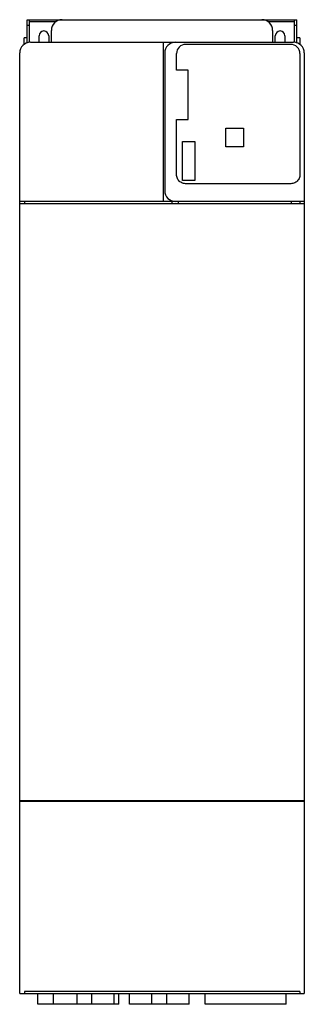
# Model space of a CAD drawing. Header units: millimetres. Extents: x 248 to 513, y 79 to 997.
import ezdxf

# ---------------------------------------------------------------- set-up
doc = ezdxf.new("R2010")
doc.units = ezdxf.units.MM
doc.header["$LTSCALE"] = 69.841829
doc.layers.add('4', color=7, linetype='CONTINUOUS')

msp = doc.modelspace()

# ---------------------------------------------------------------- linework, layer by layer
at = {"layer": '4', "color": 7, "linetype": 'Continuous'}
for p, q in [((254.6, 975.37), (254.6, 997.34)), ((254.6, 997.34), (505.6, 997.34)), ((254.6, 992.34), (256.6, 992.34)), ((256.6, 976.34), (256.6, 997.34)), ((281.13, 995.34), (256.6, 995.34)), ((503.6, 995.34), (479.07, 995.34)), ((503.6, 976.34), (503.6, 997.34)), ((503.6, 992.34), (505.6, 992.34)), ((505.6, 975.37), (505.6, 997.34)), ((265.6, 976.27), (265.6, 982.34)), ((274.6, 982.34), (274.6, 976.27)), ((277.1, 976.34), (277.1, 987.34)), ((483.1, 987.34), (483.1, 976.34)), ((485.6, 976.27), (485.6, 982.34)), ((494.6, 982.34), (494.6, 976.27)), ((251.6, 974.31), (251.6, 980.34)), ((254.6, 980.34), (251.6, 980.34)), ((257.6, 976.34), (502.6, 976.34)), ((381.6, 827.84), (381.6, 976.34)), ((402.22, 974.37), (499.98, 974.37)), ((508.6, 980.34), (505.6, 980.34)), ((508.6, 980.34), (508.6, 974.31)), ((247.6, 89.34), (247.6, 966.34)), ((382.6, 966.34), (382.6, 837.84)), ((393.61, 950.3), (393.61, 965.77)), ((508.59, 965.77), (508.59, 852.96)), ((512.6, 966.34), (512.6, 89.34)), ((404.51, 950.3), (393.61, 950.3)), ((404.51, 904.39), (404.51, 950.3)), ((393.61, 852.96), (393.61, 904.39)), ((393.61, 904.39), (404.51, 904.39)), ((439.61, 878.83), (439.61, 896.21)), ((439.61, 896.21), (455.99, 896.21)), ((455.99, 896.21), (455.99, 878.83)), ((399.05, 847.56), (399.05, 883.82)), ((399.05, 883.82), (410.54, 883.82)), ((410.54, 883.82), (410.54, 847.56)), ((455.99, 878.83), (439.61, 878.83)), ((410.54, 847.56), (399.05, 847.56)), ((500.07, 844.4), (402.14, 844.4)), ((512.6, 827.84), (247.6, 827.84)), ((252.1, 827.84), (252.1, 825.84)), ((389.6, 825.84), (389.6, 827.84)), ((395.14, 827.84), (395.14, 825.84)), ((500.39, 827.84), (500.39, 825.84)), ((508.6, 827.84), (508.6, 825.84)), ((247.6, 825.84), (512.6, 825.84)), ((247.6, 269.34), (512.6, 269.34)), ((247.6, 268.84), (512.6, 268.84)), ((252.1, 268.84), (252.1, 269.34)), ((508.6, 269.34), (508.6, 268.84)), ((247.6, 89.34), (512.6, 89.34)), ((508.6, 91.34), (252.1, 91.34)), ((252.1, 91.34), (252.1, 89.34)), ((264.4, 79.34), (264.4, 89.34)), ((279, 79.34), (279, 89.34)), ((301.2, 79.34), (301.2, 89.34)), ((314.7, 79.34), (314.7, 89.34)), ((335.5, 79.34), (335.5, 89.34)), ((339.8, 79.34), (339.8, 89.34)), ((349.7, 79.34), (349.7, 89.34)), ((370.5, 79.34), (370.5, 89.34)), ((384.7, 79.34), (384.7, 89.34)), ((405.5, 79.34), (405.5, 89.34)), ((420.4, 79.34), (420.4, 89.34)), ((495.8, 79.34), (495.8, 89.34)), ((508.6, 91.34), (508.6, 89.34)), ((339.8, 79.34), (264.4, 79.34)), ((405.5, 79.34), (349.7, 79.34)), ((495.8, 79.34), (420.4, 79.34))]:
    msp.add_line(p, q, dxfattribs=at)
for centre, radius, start, end in [((287.1, 987.34), 10, 90, 180), ((473.1, 987.34), 10, 0, 90), ((270.1, 982.34), 4.5, 0, 180), ((490.1, 982.34), 4.5, 0, 180), ((257.6, 966.34), 10, 90, 180), ((392.6, 966.34), 10, 90, 180), ((402.21, 965.76), 8.6, 89.95328, 179.92954), ((499.99, 965.76), 8.6, 0.07052, 90.04665), ((502.6, 966.34), 10, 0, 90), ((392.6, 837.84), 10, 180, 270)]:
    msp.add_arc(centre, radius, start, end, dxfattribs=at)
for points, knots in [([(402.14, 844.4), (401.5, 844.41), (400.23, 844.56), (398.42, 845.2), (396.79, 846.22), (395.43, 847.58), (394.41, 849.21), (393.77, 851.03), (393.62, 852.32), (393.61, 852.96)], [0, 0, 0, 0, 0.142618, 0.28501, 0.427373, 0.569962, 0.712868, 0.856183, 1, 1, 1, 1]), ([(508.59, 852.96), (508.59, 852.32), (508.44, 851.03), (507.8, 849.21), (506.77, 847.58), (505.41, 846.22), (503.78, 845.2), (501.98, 844.56), (500.7, 844.41), (500.07, 844.4)], [0, 0, 0, 0, 0.143952, 0.287389, 0.430299, 0.572838, 0.715177, 0.857514, 1, 1, 1, 1])]:
    msp.add_open_spline(points, degree=3, knots=knots, dxfattribs=at)

doc.saveas('drawing.dxf')
